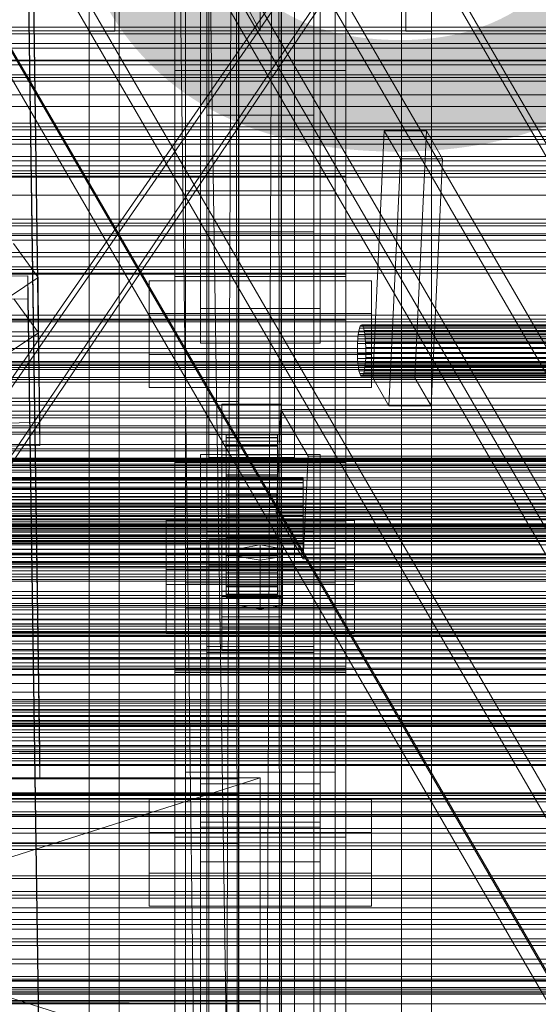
# Model space of a CAD drawing. Header units: millimetres. Extents: x -2233 to 61924, y -68080 to 6847.
# Tile 222 of 256: x 374 to 495, y -33803 to -33573. Entities that reach past the tile are written whole.
import ezdxf

# ---------------------------------------------------------------- set-up
doc = ezdxf.new("R2010")
doc.units = ezdxf.units.MM
for name, color, linetype, lineweight in [('COTAS_O', 1, 'Continuous', 0), ('COTAS_P', 1, 'Continuous', 0), ('frontal_briquetadora', 7, 'Continuous', 0), ('frontal_C01', 7, 'Continuous', 0), ('frontal_C02', 7, 'Continuous', 0), ('frontal_C03', 7, 'Continuous', 0), ('frontal_C10', 7, 'Continuous', 0), ('frontal_C10-C02', 7, 'Continuous', 0), ('frontal_mezcladora', 7, 'Continuous', 0), ('frontal_secador', 7, 'Continuous', 0), ('frontal_tolva', 7, 'Continuous', 0)]:
    doc.layers.add(name, color=color, linetype=linetype, lineweight=lineweight)
doc.dimstyles.new('R19_100', dxfattribs={"dimtxt": 250, "dimasz": 150, "dimexe": 150, "dimexo": 80, "dimgap": 100, "dimtad": 1, "dimtih": 1, "dimtoh": 1, "dimdsep": 46, "dimcen": 0.09, "dimadec": 0, "dimazin": 0, "dimtfac": 1, "dimtdec": 4, "dimtofl": 0, "dimtmove": 0, "dimatfit": 3, "dimfxl": 1, "dimtolj": 1, "dimtzin": 0, "dimarcsym": 0})

# ---------------------------------------------------------------- blocks, each defined once
blk = doc.blocks.new('DIM_R27_52')
at = {"layer": 'COTAS_O'}
for p, q in [((-1725, -33700), (-1575, -33655)), ((1725, -33700), (1575, -33655)), ((-1725, -34400), (-1725, -33700)), ((-1725, -33700), (1725, -33700)), ((-1725, -33700), (-1575, -33745)), ((1725, -33700), (1575, -33745)), ((1725, -34400), (1725, -33700))]:
    blk.add_line(p, q, dxfattribs=at)
blk.add_text('3450 O', height=250, dxfattribs=at).set_placement((0, -33600))
blk = doc.blocks.new('DIM_R27_53')
at = {"layer": 'COTAS_P'}
for p, q in [((-150, -32000), (550, -32000)), ((550, -32000), (505, -32150)), ((550, -34600), (550, -32000)), ((550, -32000), (595, -32150)), ((550, -34600), (505, -34450)), ((550, -34600), (595, -34450)), ((-150, -34600), (550, -34600))]:
    blk.add_line(p, q, dxfattribs=at)
blk.add_text('2600 P', height=250, rotation=90, dxfattribs=at).set_placement((450, -33300))

msp = doc.modelspace()

# ---------------------------------------------------------------- linework, layer by layer
at = {"layer": 'frontal_briquetadora'}
for p, q in [((430, -33820), (210, -33750)), ((210, -33750), (430, -33750)), ((430, -33750), (210, -33820)), ((430, -33820), (430, -33750)), ((430, -33750), (430, -33844.629)), ((430, -33750), (430, -33841.488)), ((430, -33750), (430, -33838.284)), ((430, -33750), (430, -33835.05)), ((430, -33750), (430, -33831.815)), ((430, -33750), (430, -33828.612)), ((430, -33750), (430, -33825.47)), ((430, -33750), (430, -33822.421)), ((430, -33750), (430, -33819.494)), ((430, -33750), (430, -33816.716)), ((430, -33750), (430, -33814.115)), ((430, -33750), (430, -33811.715)), ((430, -33750), (430, -33809.54)), ((430, -33750), (430, -33807.611)), ((430, -33750), (430, -33805.946)), ((430, -33750), (430, -33804.562)), ((430, -33750), (430, -33803.471)), ((430, -33750), (430, -33802.684)), ((430, -33750), (430, -33802.209)), ((430, -33750), (430, -33802.05)), ((430, -33802.05), (210, -33802.209)), ((430, -33802.05), (210, -33802.05)), ((430, -33802.209), (210, -33802.05)), ((430, -33802.05), (430, -33802.209)), ((430, -33802.209), (210, -33802.684)), ((430, -33802.209), (210, -33802.209)), ((430, -33802.684), (210, -33802.209)), ((430, -33802.684), (210, -33803.471)), ((430, -33802.684), (210, -33802.684)), ((430, -33802.209), (430, -33802.684)), ((430, -33802.684), (430, -33803.471))]:
    msp.add_line(p, q, dxfattribs=at)
at = {"layer": 'frontal_C01'}
for p, q in [((412.5, -33604.634), (412.5, -33325.373)), ((447.5, -33325.373), (447.5, -33604.634)), ((412.5, -33612.722), (412.5, -33333.462)), ((447.5, -33612.722), (447.5, -33333.462)), ((410, -33725.366), (410, -33401.827)), ((450, -33401.827), (450, -33725.366)), ((417.5, -33407.472), (417.5, -33595.064)), ((417.5, -34010.796), (417.5, -33407.996)), ((442.5, -33595.064), (442.5, -33407.472)), ((442.5, -33407.996), (442.5, -34010.796)), ((412.5, -33696.303), (412.5, -33417.042)), ((447.5, -33417.042), (447.5, -33696.303)), ((412.5, -33704.392), (412.5, -33425.131)), ((447.5, -33704.392), (447.5, -33425.131)), ((417.5, -34036.976), (417.5, -33434.177)), ((417.5, -33434.701), (417.5, -33622.293)), ((442.5, -34036.976), (442.5, -33434.177)), ((442.5, -33434.701), (442.5, -33622.293)), ((410, -33763.885), (410, -33440.346)), ((410, -33584.604), (410, -33440.36)), ((450, -33763.885), (450, -33440.346)), ((450, -33440.36), (450, -33584.604)), ((375.644, -33471.802), (378.512, -33666.912)), ((378.512, -33672.305), (375.644, -33477.194)), ((410, -33632.752), (410, -33488.508)), ((450, -33632.752), (450, -33488.508)), ((418, -33669.72), (418, -33530.86)), ((438, -33530.86), (438, -33669.72)), ((418, -33536.252), (418, -33675.112)), ((438, -33675.112), (438, -33536.252)), ((416, -33640.244), (416, -33553.829)), ((444, -33553.829), (444, -33640.244)), ((416, -33561.917), (416, -33648.333)), ((444, -33648.333), (444, -33561.917)), ((450, -33584.604), (410, -33584.604)), ((410, -33584.604), (410, -33632.752)), ((410, -33676.273), (410, -33584.604)), ((450, -33632.752), (450, -33584.604)), ((450, -33584.604), (450, -33676.273)), ((442.5, -33595.064), (417.5, -33595.064)), ((417.5, -33595.064), (417.5, -33622.293)), ((442.5, -33622.293), (442.5, -33595.064)), ((-450, -33598.471), (450, -33598.471)), ((450, -33598.471), (450, -33609.256)), ((450, -33598.471), (450, -33632.175)), ((447.5, -33604.634), (412.5, -33604.634)), ((412.5, -33604.634), (412.5, -33612.722)), ((447.5, -33612.722), (447.5, -33604.634)), ((450, -33609.256), (-450, -33609.256)), ((450, -33642.959), (450, -33609.256)), ((412.5, -33612.722), (447.5, -33612.722)), ((417.5, -33622.293), (442.5, -33622.293)), ((372.35, -33625.065), (378.086, -33632.952)), ((450, -33632.175), (-450, -33632.175)), ((357.646, -33632.83), (375.644, -33632.585)), ((378.086, -33632.952), (366.618, -33640.688)), ((375.644, -33632.585), (375.644, -33637.978)), ((375.644, -33632.585), (378.512, -33827.696)), ((378.143, -33645.893), (378.086, -33632.952)), ((404, -33650.99), (404, -33633.735)), ((404, -33633.735), (456, -33633.735)), ((404, -33641.439), (404, -33633.735)), ((410, -33632.752), (450, -33632.752)), ((410, -33724.422), (410, -33632.752)), ((450, -33642.959), (450, -33632.175)), ((450, -33724.422), (450, -33632.752)), ((456, -33633.735), (456, -33650.99)), ((456, -33633.735), (456, -33641.439)), ((375.644, -33637.978), (357.646, -33638.223)), ((378.143, -33645.893), (372.408, -33638.007)), ((378.512, -33833.088), (375.644, -33637.978)), ((444, -33640.244), (416, -33640.244)), ((416, -33640.244), (416, -33648.333)), ((444, -33648.333), (444, -33640.244)), ((-450, -33642.959), (450, -33642.959)), ((456, -33641.439), (404, -33641.439)), ((404, -33641.439), (404, -33658.694)), ((456, -33658.694), (456, -33641.439)), ((366.675, -33653.629), (378.143, -33645.893)), ((416, -33648.333), (444, -33648.333)), ((456, -33650.99), (404, -33650.99)), ((404, -33650.99), (404, -33658.694)), ((456, -33658.694), (456, -33650.99)), ((404, -33658.694), (456, -33658.694)), ((-425, -33661.983), (425, -33661.983)), ((421, -33665.868), (421, -33662.633)), ((421, -33662.633), (435, -33662.633)), ((421, -33703.077), (421, -33662.633)), ((425, -33661.983), (425, -33675.679)), ((425, -33661.983), (425, -33673.539)), ((435, -33662.633), (435, -33665.868)), ((435, -33662.633), (435, -33703.077)), ((435, -33665.868), (421, -33665.868)), ((421, -33665.868), (421, -33706.313)), ((435, -33706.313), (435, -33665.868)), ((378.512, -33666.912), (360.514, -33667.158)), ((378.512, -33672.305), (378.512, -33666.912)), ((438, -33669.72), (418, -33669.72)), ((418, -33669.72), (418, -33675.112)), ((422, -33679.787), (422, -33669.788)), ((422, -33669.788), (422, -33670.38)), ((422, -33669.788), (434, -33669.788)), ((422, -33670.49), (422, -33669.788)), ((422, -33680.068), (422, -33670.38)), ((422, -33670.38), (422, -33672.227)), ((422, -33670.38), (434, -33670.38)), ((422, -33680.12), (422, -33670.49)), ((422, -33670.49), (434, -33670.49)), ((422, -33672.439), (422, -33670.49)), ((434, -33670.38), (434, -33669.788)), ((434, -33669.788), (434, -33679.787)), ((434, -33669.788), (434, -33670.49)), ((434, -33672.227), (434, -33670.38)), ((434, -33670.38), (434, -33680.068)), ((434, -33670.49), (434, -33680.12)), ((434, -33670.49), (434, -33672.439)), ((438, -33675.112), (438, -33669.72)), ((360.514, -33672.55), (378.512, -33672.305)), ((421, -33674.496), (421, -33671.26)), ((421, -33671.26), (435, -33671.26)), ((421, -33711.705), (421, -33671.26)), ((422, -33680.942), (422, -33672.227)), ((422, -33672.227), (422, -33675.202)), ((422, -33672.227), (434, -33672.227)), ((422, -33681.043), (422, -33672.439)), ((422, -33672.439), (434, -33672.439)), ((422, -33675.503), (422, -33672.439)), ((434, -33675.202), (434, -33672.227)), ((434, -33672.227), (434, -33680.942)), ((434, -33672.439), (434, -33681.043)), ((434, -33672.439), (434, -33675.503)), ((435, -33671.26), (435, -33674.496)), ((435, -33671.26), (435, -33711.705)), ((425, -33673.539), (-425, -33673.539)), ((416, -33682.505), (416, -33674.417)), ((416, -33674.417), (444, -33674.417)), ((416, -33761.571), (416, -33674.417)), ((418, -33675.112), (438, -33675.112)), ((435, -33674.496), (421, -33674.496)), ((421, -33674.496), (421, -33714.94)), ((422, -33682.352), (422, -33675.202)), ((422, -33675.202), (422, -33679.103)), ((422, -33675.202), (434, -33675.202)), ((422, -33682.494), (422, -33675.503)), ((422, -33675.503), (434, -33675.503)), ((422, -33679.471), (422, -33675.503)), ((425, -33687.235), (425, -33673.539)), ((434, -33679.103), (434, -33675.202)), ((434, -33675.202), (434, -33682.352)), ((434, -33675.503), (434, -33682.494)), ((434, -33675.503), (434, -33679.471)), ((435, -33714.94), (435, -33674.496)), ((444, -33674.417), (444, -33682.505)), ((444, -33674.417), (444, -33761.571)), ((425, -33675.679), (-425, -33675.679)), ((450, -33676.273), (410, -33676.273)), ((410, -33676.273), (410, -33724.422)), ((410, -33999.812), (410, -33676.273)), ((425, -33687.235), (425, -33675.679)), ((450, -33724.422), (450, -33676.273)), ((450, -33676.273), (450, -33999.812)), ((-440, -33679.787), (440, -33679.787)), ((-440, -33680.068), (440, -33680.068)), ((422, -33684.2), (422, -33679.103)), ((422, -33679.103), (422, -33683.664)), ((422, -33679.103), (434, -33679.103)), ((422, -33684.374), (422, -33679.471)), ((422, -33679.471), (434, -33679.471)), ((422, -33684.075), (422, -33679.471)), ((422, -33680.068), (422, -33679.787)), ((434, -33679.787), (422, -33679.787)), ((422, -33679.787), (422, -33680.12)), ((422, -33680.942), (422, -33680.068)), ((434, -33680.068), (422, -33680.068)), ((434, -33683.664), (434, -33679.103)), ((434, -33679.103), (434, -33684.2)), ((434, -33679.471), (434, -33684.374)), ((434, -33679.471), (434, -33684.075)), ((434, -33679.787), (434, -33680.068)), ((434, -33680.12), (434, -33679.787)), ((434, -33680.068), (434, -33680.942)), ((440, -33680.068), (440, -33679.787)), ((440, -33679.787), (440, -33680.12)), ((440, -33680.942), (440, -33680.068)), ((-440, -33680.12), (440, -33680.12)), ((-440, -33680.942), (440, -33680.942)), ((-440, -33681.043), (440, -33681.043)), ((-440, -33682.352), (440, -33682.352)), ((434, -33680.12), (422, -33680.12)), ((422, -33680.12), (422, -33681.043)), ((422, -33682.352), (422, -33680.942)), ((434, -33680.942), (422, -33680.942)), ((434, -33681.043), (422, -33681.043)), ((422, -33681.043), (422, -33682.494)), ((422, -33684.2), (422, -33682.352)), ((434, -33682.352), (422, -33682.352)), ((434, -33681.043), (434, -33680.12)), ((434, -33680.942), (434, -33682.352)), ((434, -33682.494), (434, -33681.043)), ((434, -33682.352), (434, -33684.2)), ((440, -33680.12), (440, -33681.043)), ((440, -33682.352), (440, -33680.942)), ((440, -33681.043), (440, -33682.494)), ((440, -33684.2), (440, -33682.352)), ((-440, -33682.494), (440, -33682.494)), ((-440, -33684.2), (440, -33684.2)), ((-440, -33684.374), (440, -33684.374)), ((444, -33682.505), (416, -33682.505)), ((416, -33682.505), (416, -33769.66)), ((434, -33682.494), (422, -33682.494)), ((422, -33682.494), (422, -33684.374)), ((422, -33683.664), (422, -33686.36)), ((434, -33683.664), (422, -33683.664)), ((422, -33683.664), (422, -33688.574)), ((422, -33686.555), (422, -33684.075)), ((422, -33684.075), (434, -33684.075)), ((422, -33688.999), (422, -33684.075)), ((422, -33686.36), (422, -33684.2)), ((434, -33684.2), (422, -33684.2)), ((434, -33684.374), (422, -33684.374)), ((422, -33684.374), (422, -33686.555)), ((434, -33684.374), (434, -33682.494)), ((434, -33686.36), (434, -33683.664)), ((434, -33688.574), (434, -33683.664)), ((434, -33684.075), (434, -33686.555)), ((434, -33684.075), (434, -33688.999)), ((434, -33684.2), (434, -33686.36)), ((434, -33686.555), (434, -33684.374)), ((440, -33682.494), (440, -33684.374)), ((440, -33686.36), (440, -33684.2)), ((440, -33684.374), (440, -33686.555)), ((444, -33769.66), (444, -33682.505)), ((440, -33686.36), (-440, -33686.36)), ((-440, -33686.555), (440, -33686.555)), ((422, -33686.36), (434, -33686.36)), ((422, -33688.686), (422, -33686.36)), ((434, -33686.555), (422, -33686.555)), ((422, -33686.555), (422, -33688.887)), ((434, -33686.36), (434, -33688.686)), ((434, -33688.887), (434, -33686.555)), ((440, -33688.686), (440, -33686.36)), ((440, -33686.555), (440, -33688.887)), ((-440, -33688.686), (440, -33688.686)), ((-440, -33688.887), (440, -33688.887)), ((-425, -33687.235), (425, -33687.235)), ((422, -33688.686), (422, -33688.574)), ((422, -33688.574), (422, -33693.498)), ((422, -33688.574), (434, -33688.574)), ((422, -33691.018), (422, -33688.686)), ((434, -33688.686), (422, -33688.686)), ((422, -33688.887), (422, -33688.999)), ((434, -33688.887), (422, -33688.887)), ((422, -33688.887), (422, -33691.213)), ((422, -33688.999), (434, -33688.999)), ((422, -33693.909), (422, -33688.999)), ((434, -33693.498), (434, -33688.574)), ((434, -33688.574), (434, -33688.686)), ((434, -33688.686), (434, -33691.018)), ((434, -33688.999), (434, -33688.887)), ((434, -33691.213), (434, -33688.887)), ((434, -33688.999), (434, -33693.909)), ((440, -33691.018), (440, -33688.686)), ((440, -33688.887), (440, -33691.213)), ((-450, -33690.14), (450, -33690.14)), ((-440, -33691.018), (440, -33691.018)), ((-440, -33691.213), (440, -33691.213)), ((422, -33693.199), (422, -33691.018)), ((422, -33691.018), (422, -33693.498)), ((434, -33691.018), (422, -33691.018)), ((422, -33691.213), (422, -33693.909)), ((434, -33691.213), (422, -33691.213)), ((422, -33691.213), (422, -33693.374)), ((434, -33693.498), (434, -33691.018)), ((434, -33691.018), (434, -33693.199)), ((434, -33693.909), (434, -33691.213)), ((434, -33693.374), (434, -33691.213)), ((440, -33693.199), (440, -33691.018)), ((440, -33691.213), (440, -33693.374)), ((450, -33690.14), (450, -33700.925)), ((450, -33690.14), (450, -33723.844)), ((-440, -33693.199), (440, -33693.199)), ((-440, -33693.374), (440, -33693.374)), ((422, -33695.079), (422, -33693.199)), ((422, -33693.199), (422, -33698.102)), ((434, -33693.199), (422, -33693.199)), ((422, -33693.374), (422, -33698.47)), ((434, -33693.374), (422, -33693.374)), ((422, -33693.374), (422, -33695.221)), ((422, -33693.498), (422, -33698.102)), ((422, -33693.498), (434, -33693.498)), ((422, -33693.909), (434, -33693.909)), ((422, -33698.47), (422, -33693.909)), ((434, -33698.102), (434, -33693.199)), ((434, -33693.199), (434, -33695.079)), ((434, -33698.47), (434, -33693.374)), ((434, -33695.221), (434, -33693.374)), ((434, -33698.102), (434, -33693.498)), ((434, -33693.909), (434, -33698.47)), ((440, -33695.079), (440, -33693.199)), ((440, -33693.374), (440, -33695.221)), ((-440, -33695.079), (440, -33695.079)), ((-440, -33695.221), (440, -33695.221)), ((422, -33696.53), (422, -33695.079)), ((422, -33695.079), (422, -33702.07)), ((434, -33695.079), (422, -33695.079)), ((422, -33695.221), (422, -33702.371)), ((434, -33695.221), (422, -33695.221)), ((422, -33695.221), (422, -33696.631)), ((434, -33702.07), (434, -33695.079)), ((434, -33695.079), (434, -33696.53)), ((434, -33702.371), (434, -33695.221)), ((434, -33696.631), (434, -33695.221)), ((440, -33696.53), (440, -33695.079)), ((440, -33695.221), (440, -33696.631)), ((-440, -33696.53), (440, -33696.53)), ((-440, -33696.631), (440, -33696.631)), ((-440, -33697.453), (440, -33697.453)), ((-440, -33697.505), (440, -33697.505)), ((-440, -33697.786), (440, -33697.786)), ((447.5, -33696.303), (412.5, -33696.303)), ((412.5, -33696.303), (412.5, -33704.392)), ((422, -33697.453), (422, -33696.53)), ((422, -33696.53), (422, -33705.134)), ((434, -33696.53), (422, -33696.53)), ((422, -33696.631), (422, -33705.346)), ((434, -33696.631), (422, -33696.631)), ((422, -33696.631), (422, -33697.505)), ((422, -33697.786), (422, -33697.453)), ((422, -33697.453), (422, -33707.083)), ((434, -33697.453), (422, -33697.453)), ((422, -33697.505), (422, -33707.193)), ((434, -33697.505), (422, -33697.505)), ((422, -33697.505), (422, -33697.786)), ((422, -33697.786), (422, -33707.785)), ((434, -33697.786), (422, -33697.786)), ((422, -33698.102), (422, -33702.07)), ((422, -33698.102), (434, -33698.102)), ((422, -33698.47), (434, -33698.47)), ((422, -33702.371), (422, -33698.47)), ((434, -33705.134), (434, -33696.53)), ((434, -33696.53), (434, -33697.453)), ((434, -33705.346), (434, -33696.631)), ((434, -33697.505), (434, -33696.631)), ((434, -33707.083), (434, -33697.453)), ((434, -33697.453), (434, -33697.786)), ((434, -33707.193), (434, -33697.505)), ((434, -33697.786), (434, -33697.505)), ((434, -33707.785), (434, -33697.786)), ((434, -33702.07), (434, -33698.102)), ((434, -33698.47), (434, -33702.371)), ((440, -33697.453), (440, -33696.53)), ((440, -33696.631), (440, -33697.505)), ((440, -33697.786), (440, -33697.453)), ((440, -33697.505), (440, -33697.786)), ((447.5, -33704.392), (447.5, -33696.303)), ((421, -33712.321), (421, -33699.919)), ((421, -33699.919), (435, -33699.919)), ((421, -33707.623), (421, -33699.919)), ((435, -33699.919), (435, -33712.321)), ((435, -33699.919), (435, -33707.623)), ((450, -33700.925), (-450, -33700.925)), ((435, -33703.077), (421, -33703.077)), ((421, -33703.077), (421, -33706.313)), ((422, -33702.07), (422, -33705.134)), ((422, -33702.07), (434, -33702.07)), ((422, -33702.371), (434, -33702.371)), ((422, -33705.346), (422, -33702.371)), ((434, -33705.134), (434, -33702.07)), ((434, -33702.371), (434, -33705.346)), ((435, -33706.313), (435, -33703.077)), ((450, -33734.629), (450, -33700.925)), ((412.5, -33704.392), (447.5, -33704.392)), ((422, -33705.134), (422, -33707.083)), ((422, -33705.134), (434, -33705.134)), ((422, -33705.346), (434, -33705.346)), ((422, -33707.193), (422, -33705.346)), ((434, -33707.083), (434, -33705.134)), ((434, -33705.346), (434, -33707.193)), ((421, -33706.313), (435, -33706.313)), ((435, -33707.623), (421, -33707.623)), ((421, -33707.623), (421, -33720.025)), ((422, -33707.083), (422, -33707.785)), ((422, -33707.083), (434, -33707.083)), ((422, -33707.193), (434, -33707.193)), ((422, -33707.785), (422, -33707.193)), ((434, -33707.785), (434, -33707.083)), ((434, -33707.193), (434, -33707.785)), ((435, -33720.025), (435, -33707.623)), ((422, -33707.785), (434, -33707.785)), ((435, -33711.705), (421, -33711.705)), ((421, -33711.705), (421, -33714.94)), ((435, -33712.321), (421, -33712.321)), ((421, -33712.321), (421, -33720.025)), ((435, -33714.94), (435, -33711.705)), ((435, -33720.025), (435, -33712.321)), ((421, -33714.94), (435, -33714.94)), ((421, -33720.025), (435, -33720.025)), ((450, -33723.844), (-450, -33723.844)), ((450, -33734.629), (450, -33723.844)), ((410, -33724.422), (450, -33724.422)), ((410, -34047.96), (410, -33724.422)), ((450, -33725.366), (410, -33725.366)), ((410, -33725.366), (410, -33763.885)), ((410, -34048.905), (410, -33725.366)), ((450, -34047.96), (450, -33724.422)), ((450, -33763.885), (450, -33725.366)), ((450, -33725.366), (450, -34048.905)), ((-450, -33734.629), (450, -33734.629)), ((412.5, -33748.67), (412.5, -33740.581)), ((412.5, -33740.581), (447.5, -33740.581)), ((412.5, -34019.842), (412.5, -33740.581)), ((447.5, -33740.581), (447.5, -33748.67)), ((447.5, -33740.581), (447.5, -34019.842)), ((447.5, -33748.67), (412.5, -33748.67)), ((412.5, -34027.93), (412.5, -33748.67)), ((447.5, -34027.93), (447.5, -33748.67)), ((404, -33772.317), (404, -33755.062)), ((404, -33755.062), (456, -33755.062)), ((404, -33762.766), (404, -33755.062)), ((456, -33755.062), (456, -33772.317)), ((456, -33755.062), (456, -33762.766)), ((456, -33762.766), (404, -33762.766)), ((404, -33762.766), (404, -33780.021)), ((444, -33761.571), (416, -33761.571)), ((416, -33761.571), (416, -33769.66)), ((444, -33769.66), (444, -33761.571)), ((456, -33780.021), (456, -33762.766)), ((410, -33763.885), (450, -33763.885)), ((410, -34087.423), (410, -33763.885)), ((450, -34087.423), (450, -33763.885)), ((416, -33769.66), (444, -33769.66)), ((456, -33772.317), (404, -33772.317)), ((404, -33772.317), (404, -33780.021)), ((456, -33780.021), (456, -33772.317)), ((404, -33780.021), (456, -33780.021))]:
    msp.add_line(p, q, dxfattribs=at)
at = {"layer": 'frontal_C02'}
for p, q in [((410, -33686.788), (410, -33329.126)), ((450, -33329.126), (450, -33686.788)), ((410, -33724.97), (410, -33367.308)), ((450, -33724.97), (450, -33367.308)), ((430, -33575.372), (375, -33472.372)), ((390, -33575.372), (390, -33472.372)), ((396, -33575.372), (396, -33472.372)), ((430, -33472.372), (430, -33575.372)), ((464, -33575.372), (464, -33472.372)), ((470, -33575.372), (470, -33472.372)), ((410, -33863.38), (410, -33505.718)), ((450, -33505.718), (450, -33863.38)), ((417.5, -33691.038), (417.5, -33514.74)), ((442.5, -33514.74), (442.5, -33691.038)), ((390, -35975), (390, -33530.372)), ((397, -35975), (397, -33530.372)), ((463, -35975), (463, -33530.372)), ((470, -35975), (470, -33530.372)), ((417.5, -33720.72), (417.5, -33544.423)), ((442.5, -33720.72), (442.5, -33544.423)), ((375.644, -33550.738), (378.512, -33744.143)), ((410, -33911.107), (410, -33553.445)), ((450, -33911.107), (450, -33553.445)), ((378.512, -33750.105), (375.644, -33556.7)), ((396, -33575.372), (390, -33575.372)), ((470, -33575.372), (464, -33575.372)), ((450, -33686.788), (410, -33686.788)), ((410, -33686.788), (410, -33724.97)), ((410, -34044.45), (410, -33686.788)), ((450, -33724.97), (450, -33686.788)), ((450, -33686.788), (450, -34044.45)), ((408, -33704.759), (408, -33689.856)), ((408, -33689.856), (452, -33689.856)), ((408, -33701.311), (408, -33689.856)), ((417.5, -33720.72), (417.5, -33691.038)), ((417.5, -33691.038), (442.5, -33691.038)), ((442.5, -33691.038), (442.5, -33720.72)), ((452, -33689.856), (452, -33704.759)), ((452, -33689.856), (452, -33701.311)), ((442.5, -33692.436), (417.5, -33692.436)), ((417.5, -33692.436), (417.5, -33719.322)), ((417.5, -34231.462), (417.5, -33692.436)), ((442.5, -33719.322), (442.5, -33692.436)), ((442.5, -33692.436), (442.5, -34231.462)), ((418, -33700.288), (418, -33694.327)), ((418, -33694.327), (438, -33694.327)), ((418, -33835.166), (418, -33694.327)), ((430, -33695.519), (424.804, -33696.413)), ((435.196, -33696.413), (430, -33695.519)), ((430, -33706.974), (430, -33695.519)), ((438, -33694.327), (438, -33700.288)), ((438, -33694.327), (438, -33835.166)), ((424.804, -33696.413), (424.804, -33698.202)), ((424.804, -33707.868), (424.804, -33696.413)), ((424.804, -33698.202), (430, -33699.096)), ((424.804, -33709.656), (424.804, -33698.202)), ((430, -33699.096), (435.196, -33698.202)), ((435.196, -33698.202), (435.196, -33696.413)), ((435.196, -33707.868), (435.196, -33696.413)), ((435.196, -33709.656), (435.196, -33698.202)), ((438, -33700.288), (418, -33700.288)), ((418, -33700.288), (418, -33841.127)), ((430, -33699.096), (430, -33710.551)), ((438, -33841.127), (438, -33700.288)), ((452, -33701.311), (408, -33701.311)), ((408, -33701.311), (408, -33716.214)), ((412.5, -33710.35), (412.5, -33701.408)), ((412.5, -33701.408), (447.5, -33701.408)), ((412.5, -33882.773), (412.5, -33701.408)), ((447.5, -33701.408), (447.5, -33710.35)), ((447.5, -33701.408), (447.5, -33882.773)), ((452, -33716.214), (452, -33701.311)), ((452, -33704.759), (408, -33704.759)), ((408, -33704.759), (408, -33716.214)), ((452, -33716.214), (452, -33704.759)), ((424.804, -33707.868), (430, -33706.974)), ((430, -33706.974), (435.196, -33707.868)), ((424.804, -33709.656), (424.804, -33707.868)), ((430, -33710.551), (424.804, -33709.656)), ((435.196, -33709.656), (430, -33710.551)), ((435.196, -33707.868), (435.196, -33709.656)), ((447.5, -33710.35), (412.5, -33710.35)), ((412.5, -33891.714), (412.5, -33710.35)), ((447.5, -33891.714), (447.5, -33710.35)), ((408, -33716.214), (452, -33716.214)), ((417.5, -33719.322), (442.5, -33719.322)), ((417.5, -34258.348), (417.5, -33719.322)), ((442.5, -33720.72), (417.5, -33720.72)), ((442.5, -34258.348), (442.5, -33719.322)), ((410, -33724.97), (450, -33724.97)), ((410, -34082.632), (410, -33724.97)), ((450, -34082.632), (450, -33724.97)), ((-425, -33738.79), (425, -33738.79)), ((425, -33738.79), (425, -33753.931)), ((425, -33738.79), (425, -33750.245)), ((378.512, -33744.143), (360.514, -33744.387)), ((378.512, -33750.105), (378.512, -33744.143)), ((425, -33750.245), (-425, -33750.245)), ((360.514, -33750.348), (378.512, -33750.105)), ((416, -33760.377), (416, -33751.435)), ((416, -33751.435), (444, -33751.435)), ((416, -33840.401), (416, -33751.435)), ((425, -33765.386), (425, -33750.245)), ((444, -33751.435), (444, -33760.377)), ((444, -33751.435), (444, -33840.401)), ((425, -33753.931), (-425, -33753.931)), ((425, -33765.386), (425, -33753.931)), ((444, -33760.377), (416, -33760.377)), ((416, -33760.377), (416, -33849.343)), ((444, -33849.343), (444, -33760.377)), ((-425, -33765.386), (425, -33765.386))]:
    msp.add_line(p, q, dxfattribs=at)
at = {"layer": 'frontal_C03'}
for p, q in [((1250, -33574.448), (-1250, -33574.448)), ((1250, -33575.33), (-1250, -33575.33)), ((1250, -33575.983), (-1250, -33575.983)), ((1250, -33578.291), (-1250, -33578.291)), ((-1250, -33579.348), (1250, -33579.348)), ((1250, -33582.2), (-1250, -33582.2)), ((1250, -33583.257), (-1250, -33583.257)), ((1250, -33585.565), (-1250, -33585.565)), ((1250, -33586.218), (-1250, -33586.218)), ((1250, -33587.1), (-1250, -33587.1)), ((1250, -33596.906), (-1250, -33596.906)), ((1250, -33597.787), (-1250, -33597.787)), ((1250, -33598.441), (-1250, -33598.441)), ((1250, -33600.748), (-1250, -33600.748)), ((-1250, -33601.806), (1250, -33601.806)), ((1250, -33604.658), (-1250, -33604.658)), ((1250, -33605.715), (-1250, -33605.715)), ((1250, -33608.022), (-1250, -33608.022)), ((1250, -33608.676), (-1250, -33608.676)), ((1250, -33609.557), (-1250, -33609.557)), ((-1500, -33613.77), (1500, -33613.77)), ((1250, -33619.364), (-1250, -33619.364)), ((1250, -33620.245), (-1250, -33620.245)), ((1250, -33620.898), (-1250, -33620.898)), ((1500, -33622.753), (-1500, -33622.753)), ((1250, -33623.206), (-1250, -33623.206)), ((-1250, -33624.263), (1250, -33624.263)), ((1250, -33627.115), (-1250, -33627.115)), ((1250, -33628.173), (-1250, -33628.173)), ((1250, -33630.48), (-1250, -33630.48)), ((1250, -33631.134), (-1250, -33631.134)), ((1250, -33632.015), (-1250, -33632.015)), ((1250, -33641.821), (-1250, -33641.821)), ((1250, -33642.703), (-1250, -33642.703)), ((1250, -33643.356), (-1250, -33643.356)), ((1500, -33647.876), (-1500, -33647.876)), ((1250, -33645.664), (-1250, -33645.664)), ((-1250, -33646.721), (1250, -33646.721)), ((1250, -33649.573), (-1250, -33649.573)), ((1250, -33650.63), (-1250, -33650.63)), ((-1250, -33652.647), (1250, -33652.647)), ((1250, -33652.938), (-1250, -33652.938)), ((-1250, -33653.444), (1250, -33653.444)), ((1250, -33653.591), (-1250, -33653.591)), ((-1250, -33654.029), (1250, -33654.029)), ((1250, -33654.473), (-1250, -33654.473)), ((-1500, -33656.859), (1500, -33656.859)), ((-1250, -33656.367), (1250, -33656.367)), ((-1250, -33657.496), (1250, -33657.496)), ((-1250, -33661.215), (1250, -33661.215)), ((-1250, -33662.812), (1250, -33662.812)), ((1250, -33664.279), (-1250, -33664.279)), ((1250, -33665.16), (-1250, -33665.16)), ((1250, -33665.814), (-1250, -33665.814)), ((-1250, -33667.659), (1250, -33667.659)), ((1250, -33668.121), (-1250, -33668.121)), ((-1250, -33669.178), (1250, -33669.178)), ((-1250, -33669.615), (1250, -33669.615)), ((1250, -33672.031), (-1250, -33672.031)), ((1250, -33673.088), (-1250, -33673.088)), ((-1250, -33675.259), (1250, -33675.259)), ((1250, -33675.395), (-1250, -33675.395)), ((-1268, -33675.632), (1268, -33675.632)), ((-1268, -33675.857), (1268, -33675.857)), ((-1268, -33676.021), (1268, -33676.021)), ((-1268, -33676.679), (1268, -33676.679)), ((-1268, -33676.996), (1268, -33676.996)), ((1250, -33676.049), (-1250, -33676.049)), ((1250, -33676.93), (-1250, -33676.93)), ((1250, -33677.44), (-1250, -33677.44)), ((-1268, -33678.042), (1268, -33678.042)), ((-1268, -33678.491), (1268, -33678.491)), ((-1268, -33679.855), (1268, -33679.855)), ((-1268, -33680.405), (1268, -33680.405)), ((-1268, -33681.992), (1268, -33681.992)), ((1268, -33682.606), (-1268, -33682.606)), ((-1268, -33684.309), (1268, -33684.309)), ((-1250, -33683.498), (1250, -33683.498)), ((-1268, -33684.944), (1268, -33684.944)), ((-1268, -33686.648), (1268, -33686.648)), ((-1250, -33685.756), (1250, -33685.756)), ((1250, -33686.737), (-1250, -33686.737)), ((-1268, -33687.261), (1268, -33687.261)), ((-1268, -33688.849), (1268, -33688.849)), ((1250, -33687.618), (-1250, -33687.618)), ((1250, -33688.271), (-1250, -33688.271)), ((-1268, -33689.399), (1268, -33689.399)), ((-1268, -33690.762), (1268, -33690.762)), ((-1268, -33691.211), (1268, -33691.211)), ((1250, -33690.579), (-1250, -33690.579)), ((-1268, -33692.257), (1268, -33692.257)), ((-1268, -33692.575), (1268, -33692.575)), ((-1268, -33693.233), (1268, -33693.233)), ((-1268, -33693.397), (1268, -33693.397)), ((-1268, -33693.621), (1268, -33693.621)), ((-1250, -33691.636), (1250, -33691.636)), ((-1250, -33691.813), (1250, -33691.813)), ((-1250, -33693.994), (1250, -33693.994)), ((1250, -33694.488), (-1250, -33694.488)), ((1250, -33695.546), (-1250, -33695.546)), ((1250, -33697.853), (-1250, -33697.853)), ((1250, -33698.506), (-1250, -33698.506)), ((1250, -33699.388), (-1250, -33699.388)), ((-1250, -33699.639), (1250, -33699.639)), ((-1250, -33701.595), (1250, -33701.595)), ((-1250, -33706.442), (1250, -33706.442)), ((-1250, -33708.038), (1250, -33708.038)), ((1250, -33709.194), (-1250, -33709.194)), ((1250, -33710.076), (-1250, -33710.076)), ((1250, -33710.729), (-1250, -33710.729)), ((-1250, -33711.758), (1250, -33711.758)), ((-1250, -33712.887), (1250, -33712.887)), ((1250, -33713.036), (-1250, -33713.036)), ((-1250, -33714.094), (1250, -33714.094)), ((-1250, -33715.225), (1250, -33715.225)), ((-1250, -33715.809), (1250, -33715.809)), ((-1250, -33716.607), (1250, -33716.607)), ((1250, -33716.946), (-1250, -33716.946)), ((1250, -33718.003), (-1250, -33718.003)), ((1250, -33720.311), (-1250, -33720.311)), ((1250, -33720.964), (-1250, -33720.964)), ((1250, -33721.845), (-1250, -33721.845)), ((1250, -33731.652), (-1250, -33731.652)), ((1250, -33732.533), (-1250, -33732.533)), ((1250, -33733.187), (-1250, -33733.187)), ((1530, -33737.417), (-1530, -33737.417)), ((-1500, -33735.441), (1500, -33735.441)), ((1250, -33735.494), (-1250, -33735.494)), ((-1250, -33736.551), (1250, -33736.551)), ((1250, -33739.403), (-1250, -33739.403)), ((1250, -33740.461), (-1250, -33740.461)), ((1530, -33742.417), (-1530, -33742.417)), ((1250, -33742.768), (-1250, -33742.768)), ((1250, -33743.422), (-1250, -33743.422)), ((1250, -33744.303), (-1250, -33744.303)), ((1500, -33746.85), (-1500, -33746.85)), ((1500, -33747.135), (-1500, -33747.135)), ((1250, -33754.109), (-1250, -33754.109)), ((1250, -33754.991), (-1250, -33754.991)), ((1250, -33755.644), (-1250, -33755.644)), ((1250, -33757.952), (-1250, -33757.952)), ((-1500, -33758.543), (1500, -33758.543)), ((-1250, -33759.009), (1250, -33759.009)), ((1250, -33761.861), (-1250, -33761.861)), ((1250, -33762.918), (-1250, -33762.918)), ((1250, -33765.226), (-1250, -33765.226)), ((1250, -33765.879), (-1250, -33765.879)), ((1250, -33766.761), (-1250, -33766.761)), ((1250, -33776.567), (-1250, -33776.567)), ((1250, -33777.448), (-1250, -33777.448)), ((1250, -33778.102), (-1250, -33778.102)), ((1250, -33780.409), (-1250, -33780.409)), ((-1250, -33781.467), (1250, -33781.467)), ((1250, -33784.319), (-1250, -33784.319)), ((1250, -33785.376), (-1250, -33785.376)), ((1250, -33787.683), (-1250, -33787.683)), ((1250, -33788.337), (-1250, -33788.337)), ((1250, -33789.218), (-1250, -33789.218)), ((1530, -33792.417), (-1530, -33792.417)), ((1530, -33797.417), (-1530, -33797.417)), ((-1250, -33796.431), (1250, -33796.431)), ((-1250, -33797.064), (1250, -33797.064)), ((-1250, -33797.528), (1250, -33797.528)), ((1250, -33799.025), (-1250, -33799.025)), ((-1250, -33799.383), (1250, -33799.383)), ((1250, -33799.906), (-1250, -33799.906)), ((-1250, -33800.28), (1250, -33800.28)), ((1250, -33800.56), (-1250, -33800.56)), ((1250, -33802.867), (-1250, -33802.867))]:
    msp.add_line(p, q, dxfattribs=at)
at = {"layer": 'frontal_C10'}
for p, q in [((266.362, -33294.38), (1738.505, -35832.559)), ((1742.451, -35832.559), (270.308, -33294.38)), ((1763.165, -35832.559), (291.022, -33294.38)), ((1738.236, -35838.331), (266.093, -33300.153)), ((290.753, -33300.153), (1762.896, -35838.331)), ((349.799, -33348.105), (1799.799, -35848.105)), ((1799.665, -35850.991), (349.665, -33350.991)), ((261.879, -33390.59), (1734.022, -35928.768)), ((1758.682, -35928.768), (286.539, -33390.59)), ((1733.753, -35934.541), (261.61, -33396.363)), ((265.555, -33396.363), (1737.699, -35934.541)), ((286.27, -33396.363), (1758.413, -35934.541)), ((456.285, -33656.42), (458.975, -33598.694)), ((468.839, -33598.694), (458.975, -33598.694)), ((458.975, -33598.694), (462.771, -33605.239)), ((466.149, -33656.42), (468.839, -33598.694)), ((472.635, -33605.239), (468.839, -33598.694)), ((460.081, -33662.965), (462.771, -33605.239)), ((462.771, -33605.239), (472.635, -33605.239)), ((472.635, -33605.239), (469.945, -33662.965)), ((452.925, -33646.351), (453.06, -33645.504)), ((453.06, -33645.504), (453.218, -33644.832)), ((867.345, -33645.504), (453.06, -33645.504)), ((453.218, -33644.832), (453.396, -33644.363)), ((867.504, -33644.832), (453.218, -33644.832)), ((453.396, -33644.363), (453.585, -33644.112)), ((867.681, -33644.363), (453.396, -33644.363)), ((453.585, -33644.112), (453.778, -33644.09)), ((867.87, -33644.112), (453.585, -33644.112)), ((453.778, -33644.09), (453.968, -33644.299)), ((868.063, -33644.09), (453.778, -33644.09)), ((453.968, -33644.299), (454.148, -33644.729)), ((868.254, -33644.299), (453.968, -33644.299)), ((454.148, -33644.729), (454.311, -33645.364)), ((868.434, -33644.729), (454.148, -33644.729)), ((454.311, -33645.364), (454.45, -33646.181)), ((868.596, -33645.364), (454.311, -33645.364)), ((452.75, -33648.435), (452.821, -33647.34)), ((452.821, -33647.34), (452.925, -33646.351)), ((867.106, -33647.34), (452.821, -33647.34)), ((867.211, -33646.351), (452.925, -33646.351)), ((454.45, -33646.181), (454.56, -33647.146)), ((868.736, -33646.181), (454.45, -33646.181)), ((454.56, -33647.146), (454.638, -33648.225)), ((868.846, -33647.146), (454.56, -33647.146)), ((452.716, -33649.593), (452.75, -33648.435)), ((452.719, -33650.769), (452.716, -33649.593)), ((867.001, -33649.593), (452.716, -33649.593)), ((452.75, -33648.435), (867.036, -33648.435)), ((454.638, -33648.225), (454.679, -33649.374)), ((868.923, -33648.225), (454.638, -33648.225)), ((454.679, -33649.374), (454.682, -33650.55)), ((868.964, -33649.374), (454.679, -33649.374)), ((452.761, -33651.918), (452.719, -33650.769)), ((867.005, -33650.769), (452.719, -33650.769)), ((452.838, -33652.996), (452.761, -33651.918)), ((867.046, -33651.918), (452.761, -33651.918)), ((454.648, -33651.707), (454.577, -33652.802)), ((454.682, -33650.55), (454.648, -33651.707)), ((868.934, -33651.707), (454.648, -33651.707)), ((868.968, -33650.55), (454.682, -33650.55)), ((452.948, -33653.962), (452.838, -33652.996)), ((867.123, -33652.996), (452.838, -33652.996)), ((453.087, -33654.778), (452.948, -33653.962)), ((867.234, -33653.962), (452.948, -33653.962)), ((453.25, -33655.414), (453.087, -33654.778)), ((867.373, -33654.778), (453.087, -33654.778)), ((454.339, -33654.639), (454.18, -33655.31)), ((454.473, -33653.792), (454.339, -33654.639)), ((868.624, -33654.639), (454.339, -33654.639)), ((454.577, -33652.802), (454.473, -33653.792)), ((868.758, -33653.792), (454.473, -33653.792)), ((868.863, -33652.802), (454.577, -33652.802)), ((453.43, -33655.844), (453.25, -33655.414)), ((867.536, -33655.414), (453.25, -33655.414)), ((453.62, -33656.052), (453.43, -33655.844)), ((867.716, -33655.844), (453.43, -33655.844)), ((453.814, -33656.031), (453.62, -33656.052)), ((867.906, -33656.052), (453.62, -33656.052)), ((454.003, -33655.78), (453.814, -33656.031)), ((868.099, -33656.031), (453.814, -33656.031)), ((454.18, -33655.31), (454.003, -33655.78)), ((868.288, -33655.78), (454.003, -33655.78)), ((868.465, -33655.31), (454.18, -33655.31)), ((460.081, -33662.965), (456.285, -33656.42)), ((456.285, -33656.42), (466.149, -33656.42)), ((466.149, -33656.42), (469.945, -33662.965)), ((433.722, -33687.912), (434.843, -33663.859)), ((878.721, -33663.859), (434.843, -33663.859)), ((434.843, -33663.859), (441.17, -33674.767)), ((469.945, -33662.965), (460.081, -33662.965)), ((440.049, -33698.82), (441.17, -33674.767)), ((441.17, -33674.767), (885.047, -33674.767)), ((440.049, -33698.82), (433.722, -33687.912)), ((433.722, -33687.912), (877.6, -33687.912)), ((883.926, -33698.82), (440.049, -33698.82))]:
    msp.add_line(p, q, dxfattribs=at)
at = {"layer": 'frontal_C10-C02'}
for p, q in [((589.28, -33351.987), (-90, -34359.658)), ((-90, -34324.088), (582.704, -33351.987)), ((582.704, -33353.987), (-90, -34326.088)), ((-90, -34361.658), (589.28, -33353.987))]:
    msp.add_line(p, q, dxfattribs=at)
at = {"layer": 'frontal_mezcladora'}
for p, q in [((-650, -33700), (650, -33700)), ((-650, -33730), (650, -33730)), ((-625, -33730), (625, -33730))]:
    msp.add_line(p, q, dxfattribs=at)
at = {"layer": 'frontal_secador'}
for p, q in [((429.5, -34299.5), (413, -33215)), ((420.5, -34290.5), (407, -33225)), ((429.5, -34299.5), (434.12, -33229.08)), ((434.78, -34287.18), (434.12, -33229.08)), ((420.5, -34290.5), (424.28, -33236.52)), ((424.82, -34280.42), (424.28, -33236.52)), ((434.78, -34287.18), (435, -33237)), ((435, -33237), (435, -34283)), ((424.82, -34280.42), (425, -33243)), ((425, -33243), (425, -34277)), ((1250, -33582.349), (-1250, -33582.349)), ((1250, -33590.291), (-1250, -33590.291)), ((1250, -33593), (-1250, -33593)), ((-1250, -33676), (1250, -33676)), ((-1250, -33682), (1250, -33682)), ((-1250, -33685), (1250, -33685)), ((1250, -33686), (-1250, -33686)), ((-1250, -33686.659), (1250, -33686.659)), ((1250, -33689.659), (-1250, -33689.659)), ((-1250, -33691), (1250, -33691)), ((1250, -33694), (-1250, -33694)), ((-1250, -33694.728), (1250, -33694.728)), ((-1250, -33697.588), (1250, -33697.588)), ((1250, -33697.611), (-1250, -33697.611)), ((1250, -33697.728), (-1250, -33697.728)), ((-1250, -33699.387), (1250, -33699.387)), ((1250, -33699.918), (-1250, -33699.918)), ((-1250, -33700), (1250, -33700)), ((1250, -33700.588), (-1250, -33700.588)), ((1250, -33702.387), (-1250, -33702.387)), ((1250, -33703), (-1250, -33703)), ((-1250, -33703.65), (1250, -33703.65)), ((1250, -33704), (-1250, -33704)), ((1250, -33707.382), (-1250, -33707.382)), ((-1250, -33708), (1250, -33708)), ((1250, -33709.689), (-1250, -33709.689)), ((1250, -33714), (-1250, -33714)), ((1250, -33714.545), (-1250, -33714.545)), ((1250, -33716), (-1250, -33716)), ((1250, -33716.144), (-1250, -33716.144)), ((1250, -33716.709), (-1250, -33716.709)), ((1250, -33718.686), (-1250, -33718.686)), ((1250, -33720), (-1250, -33720)), ((1320, -33722), (-1320, -33722)), ((1320, -33722.273), (-1320, -33722.273)), ((1320, -33723.072), (-1320, -33723.072)), ((1250, -33722), (-1250, -33722)), ((1320, -33724.343), (-1320, -33724.343)), ((1320, -33726), (-1320, -33726)), ((1250, -33724.651), (-1250, -33724.651)), ((1250, -33725.859), (-1250, -33725.859)), ((-1250, -33726), (1250, -33726)), ((1320, -33727.929), (-1320, -33727.929)), ((-1320, -33730), (1320, -33730)), ((-1250, -33730), (1250, -33730)), ((1320, -33732.071), (-1320, -33732.071)), ((1320, -33734), (-1320, -33734)), ((1250, -33734.141), (-1250, -33734.141)), ((1320, -33735.657), (-1320, -33735.657)), ((1320, -33736.928), (-1320, -33736.928)), ((1250, -33737.285), (-1250, -33737.285)), ((1320, -33737.727), (-1320, -33737.727)), ((1320, -33738), (-1320, -33738)), ((1250, -33738), (-1250, -33738)), ((1250, -33741.314), (-1250, -33741.314)), ((1250, -33743.856), (-1250, -33743.856)), ((1250, -33745.455), (-1250, -33745.455)), ((1250, -33746), (-1250, -33746)), ((1360, -33753.5), (-1360, -33753.5)), ((1250, -33753.75), (-1250, -33753.75)), ((1360, -33754.863), (-1360, -33754.863)), ((1360, -33758.859), (-1360, -33758.859)), ((1360, -33765.216), (-1360, -33765.216)), ((1360, -33773.5), (-1360, -33773.5)), ((1250, -33772.924), (-1250, -33772.924)), ((1360, -33783.147), (-1360, -33783.147)), ((-1360, -33793.5), (1360, -33793.5)), ((-1250, -33793.5), (1250, -33793.5))]:
    msp.add_line(p, q, dxfattribs=at)
at = {"layer": 'frontal_tolva'}
for p, q in [((1725, -33600), (-1725, -33600)), ((1725, -33606.849), (-1725, -33606.849))]:
    msp.add_line(p, q, dxfattribs=at)

# ---------------------------------------------------------------- dimensions: what is measured, and where the dimension line sits
at = {"layer": 'COTAS_O'}
dim = msp.add_aligned_dim(p1=(-1725, -34400), p2=(1725, -34400), distance=700, text='<> O', dimstyle='R19_100', dxfattribs=at)
dim.commit()
dim.dimension.update_dxf_attribs({"geometry": 'DIM_R27_52', "text_midpoint": (0, -33700)})
at = {"layer": 'COTAS_P'}
dim = msp.add_aligned_dim(p1=(-150, -34600), p2=(-150, -32000), distance=-700, text='<> P', dimstyle='R19_100', dxfattribs=at)
dim.commit()
dim.dimension.update_dxf_attribs({"geometry": 'DIM_R27_53', "text_midpoint": (550, -33300)})

doc.saveas('drawing.dxf')
